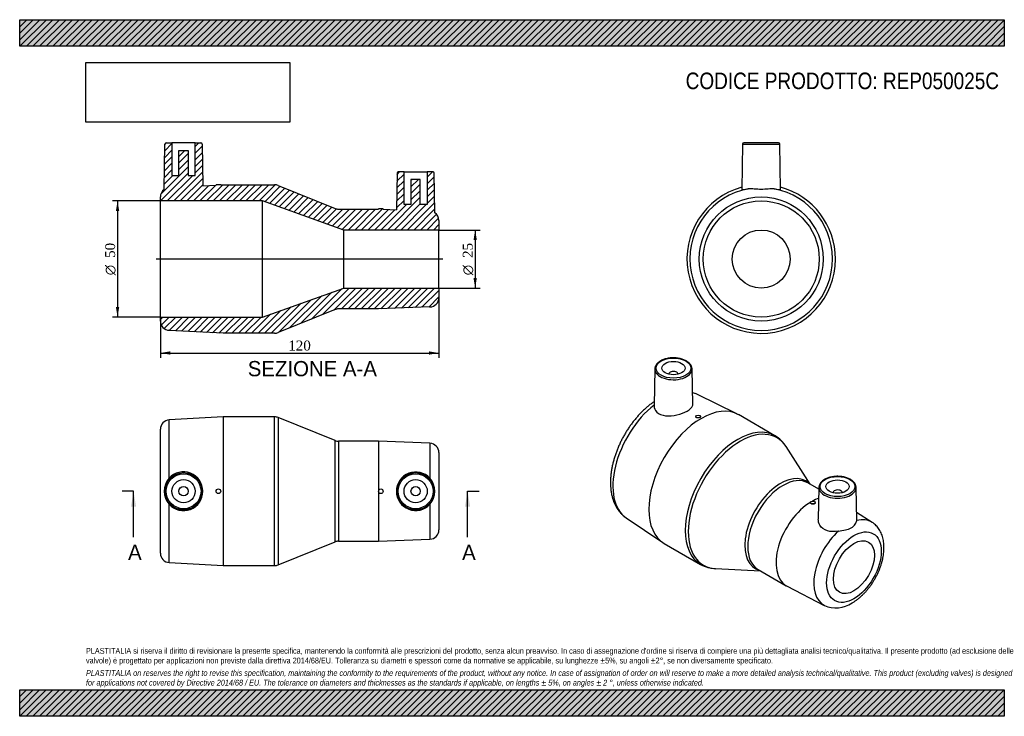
# Model space of a CAD drawing. Header units: millimetres. Extents: x 0 to 424, y 0 to 300.
import ezdxf
from ezdxf.enums import TextEntityAlignment as Align
from ezdxf.lldxf.tags import DXFTag

# ---------------------------------------------------------------- set-up
doc = ezdxf.new("R2010")
doc.units = ezdxf.units.MM
doc.header["$LTSCALE"] = 1.428571
for name, color, linetype in [('Default', 7, 'Continuous'), ('DV4_Default', 7, 'Continuous'), ('REP050025C', 7, 'Continuous')]:
    doc.layers.add(name, color=color, linetype=linetype)
doc.styles.add('SEACAD_Solid_Edge_ANSI', font='seans.ttf')
doc.styles.add('SEACAD_Solid_Edge_ANSI1_Symbols', font='semeca1.ttf')
doc.styles.add('SEACAD_Times_New_Roman', font='times.ttf')
tags = doc.linetypes.add('CENTER2', pattern=[28.575, 19.05, -3.175, 3.175, -3.175]).pattern_tags.tags
tags[10:11] = [DXFTag(74, 4), DXFTag(75, 0), DXFTag(340, '0'), DXFTag(46, 0.0), DXFTag(50, 0.0), DXFTag(44, 0.0), DXFTag(45, 0.0)]
tags[8:9] = [DXFTag(74, 4), DXFTag(75, 0), DXFTag(340, '0'), DXFTag(46, 0.0), DXFTag(50, 0.0), DXFTag(44, 0.0), DXFTag(45, 0.0)]
tags[6:7] = [DXFTag(74, 4), DXFTag(75, 0), DXFTag(340, '0'), DXFTag(46, 0.0), DXFTag(50, 0.0), DXFTag(44, 0.0), DXFTag(45, 0.0)]
tags[4:5] = [DXFTag(74, 4), DXFTag(75, 0), DXFTag(340, '0'), DXFTag(46, 0.0), DXFTag(50, 0.0), DXFTag(44, 0.0), DXFTag(45, 0.0)]
doc.dimstyles.new('ANSImm', dxfattribs={"dimtxt": 4.285714, "dimasz": 4.285714, "dimexe": 2.142857, "dimexo": 0, "dimgap": 1.071429, "dimtad": 1, "dimdsep": 46, "dimtxsty": 'SEACAD_Times_New_Roman', "dimblk1": '_SE_FILLED', "dimblk2": '_SE_FILLED', "dimsah": 1, "dimcen": 2.142857, "dimazin": 0, "dimtfac": 0.85, "dimtdec": 3, "dimtofl": 0, "dimtmove": 0, "dimatfit": 3, "dimfxl": 1, "dimarcsym": 0})
picture_1 = doc.add_image_def('image1.jpg', size_in_pixel=(4302, 1260))

# ---------------------------------------------------------------- blocks, each defined once
blk = doc.blocks.new('SE')
at = {"layer": 'REP050025C', "color": 7, "linetype": 'Continuous'}
for p, q in [((87.62, 128.92), (64.39, 127.63)), ((64.39, 102.49), (64.39, 127.63)), ((87.62, 128.92), (87.62, 64.92)), ((109.84, 128.92), (87.62, 128.92)), ((109.84, 64.92), (109.84, 128.92)), ((111.34, 128.63), (111.34, 65.21)), ((135.9, 118.71), (111.34, 128.63)), ((60.62, 70.21), (60.62, 123.64)), ((135.9, 75.13), (135.9, 118.71)), ((137.39, 118.42), (137.39, 75.42)), ((154.62, 118.42), (137.39, 118.42)), ((154.62, 118.42), (154.62, 75.42)), ((176.77, 117.57), (154.62, 118.42)), ((176.77, 117.57), (176.77, 102.5)), ((180.62, 113.57), (180.62, 80.27)), ((64.39, 66.21), (64.39, 91.36)), ((176.77, 91.34), (176.77, 76.28)), ((111.34, 65.21), (135.9, 75.13)), ((137.39, 75.42), (154.62, 75.42)), ((154.62, 75.42), (176.77, 76.28)), ((64.39, 66.21), (87.62, 64.92)), ((87.62, 64.92), (109.84, 64.92))]:
    blk.add_line(p, q, dxfattribs=at)
for centre, radius in [((70.62, 96.92), 8.01), ((70.62, 96.92), 7.51), ((70.62, 96.92), 5), ((170.62, 96.92), 8.01), ((170.62, 96.92), 7.51), ((170.62, 96.92), 5), ((70.62, 96.92), 2), ((85.62, 96.92), 1), ((155.62, 96.92), 1), ((170.62, 96.92), 2)]:
    blk.add_circle(centre, radius, dxfattribs=at)
for centre, radius, start, end in [((64.62, 123.64), 4, 93.1798, 180), ((109.84, 124.92), 4, 68.0089, 90), ((137.39, 122.42), 4, 248.0089, 270), ((176.62, 113.57), 4, 0, 87.7974), ((70.6, 96.92), 8.34, 138.1487, 221.8513), ((70.6, 96.92), 8.34, 221.8518, 138.1482), ((170.63, 96.92), 8.3, 42.263, 317.737), ((170.61, 96.92), 8.31, 317.8274, 42.1726), ((176.62, 80.27), 4, 272.2026, 0), ((137.39, 71.42), 4, 90, 111.9911), ((64.62, 70.21), 4, 180, 266.8202), ((109.84, 68.92), 4, 270, 291.9911)]:
    blk.add_arc(centre, radius, start, end, dxfattribs=at)
blk = doc.blocks.new('SE1')
at = {"layer": 'REP050025C', "color": 7, "linetype": 'Continuous'}
for p, q in [((273.7, 149.61), (273.36, 133.82)), ((290.04, 134.35), (289.72, 149.61)), ((279.71, 147.35), (279.71, 147.31)), ((283.71, 147.31), (283.71, 147.35)), ((309.09, 130.25), (292.05, 138.6)), ((291.31, 129.14), (291.31, 129.01)), ((293.31, 129.07), (293.31, 129.14)), ((325.44, 120.83), (309.73, 129.91)), ((340.69, 99.9), (330.22, 116.21)), ((344.39, 97.77), (339.68, 100.49)), ((344.41, 98.58), (344.12, 84.94)), ((360.73, 84.53), (360.43, 98.58)), ((350.42, 96.31), (350.42, 96.28)), ((354.42, 96.28), (354.42, 96.31)), ((340.81, 92.07), (340.81, 91.97)), ((342.81, 91.92), (342.81, 92.07)), ((261.36, 85.45), (277.11, 74.86)), ((367.37, 83.51), (360.66, 87.82)), ((277.73, 74.48), (293.44, 65.41)), ((299.83, 63.58), (319.19, 62.66)), ((318.18, 63.25), (330.35, 56.22)), ((330.65, 56.06), (346.73, 47.76))]:
    blk.add_line(p, q, dxfattribs=at)
for centre, radius, start, end in [((285.36, 122.41), 17.52, 67.5659, 74.9469), ((318.51, 108.89), 13.8, 31.8076, 59.6948), ((348.67, 98.14), 4.28, 115.0147, 172.7441), ((300.33, 77.36), 13.79, 239.9985, 268.4317), ((351.77, 58.99), 12.3, 245.866, 304.0674)]:
    blk.add_arc(centre, radius, start, end, dxfattribs=at)
for centre, major_axis in [((281.71, 149.96), (-7.51, 0)), ((281.71, 149.96), (-5, 0)), ((292.31, 129.14), (1, 0)), ((352.42, 98.93), (-7.51, 0)), ((352.42, 98.93), (5, 0)), ((341.81, 92.07), (1, 0)), ((359.49, 64.23), (-8.33, -14.42)), ((359.49, 64.23), (-6.25, -10.83))]:
    blk.add_ellipse(centre, major_axis=major_axis, ratio=0.57735, dxfattribs=at)
for centre, major_axis, start_param, end_param in [((281.71, 149.56), (8.01, 0), 3.12925, 6.283185), ((281.71, 149.56), (8.01, 0), 3.104879, 3.12925), ((281.71, 147.35), (-2, 0), 3.112862, 6.283185), ((281.71, 149.56), (8.01, 0), 0, 0.012343), ((281.71, 147.35), (-2, 0), 0, 0.02873), ((277.31, 111.67), (15.35, 26.6), 0.039294, 0.164867), ((277.31, 111.67), (15.35, 26.6), 0.96752, 3.102299), ((293.73, 102.19), (-16, -27.71), 3.141593, 6.283185), ((309.44, 93.12), (16, 27.71), 0, 3.141106), ((310.5, 92.51), (-15.85, -27.46), 2.852, 6.283185), ((309.44, 93.12), (16, 27.71), 6.281461, 6.283185), ((310.5, 92.51), (-15.85, -27.46), -3.433061, -3.431186), ((327.87, 82.48), (10.9, 18.87), 0, 3.305211), ((328.93, 81.87), (-10.75, -18.62), 3.141593, 6.283185), ((327.87, 82.48), (10.9, 18.87), 6.119567, 6.283185), ((352.42, 98.53), (8.01, 0), 3.12925, 6.283185), ((352.42, 98.53), (8.01, 0), 3.110262, 3.12925), ((352.42, 98.53), (8.01, 0), 0.012343, 0.022943), ((352.42, 98.53), (8.01, 0), 0, 0.012343), ((341.1, 74.84), (-10.75, -18.62), 3.714609, 3.901046), ((352.42, 96.31), (2, 0), 0, 3.170323), ((352.42, 96.31), (2, 0), 6.254455, 6.283185), ((341.1, 74.84), (-10.75, -18.62), 3.942744, 6.283185), ((356.77, 65.8), (-10.32, -17.88), 3.112832, 3.653294), ((356.77, 65.8), (-10.32, -17.88), 4.200687, 6.31069), ((310.5, 92.51), (-15.85, -27.46), 0, 0.289593), ((341.1, 74.84), (-10.75, -18.62), 0, 0.0272)]:
    blk.add_ellipse(centre, major_axis=major_axis, ratio=0.57735, start_param=start_param, end_param=end_param, dxfattribs=at)
for points, knots in [([(289.71, 149.65), (289.71, 149.69), (289.71, 149.9), (289.63, 150.31), (289.46, 150.83), (289.18, 151.34), (288.82, 151.82), (288.36, 152.28), (287.83, 152.7), (287.22, 153.09), (286.54, 153.43), (285.8, 153.73), (285.01, 153.97), (284.18, 154.16), (283.33, 154.3), (282.46, 154.37), (281.57, 154.39), (280.69, 154.36), (279.82, 154.26), (278.97, 154.11), (278.16, 153.9), (277.39, 153.64), (276.66, 153.33), (276, 152.98), (275.41, 152.57), (274.89, 152.13), (274.45, 151.65), (274.11, 151.13), (273.87, 150.6), (273.74, 150.12), (273.72, 149.85), (273.72, 149.74)], [0, 0, 0, 0, 0.007427, 0.04175, 0.07611, 0.110808, 0.146021, 0.18175, 0.21787, 0.254216, 0.290652, 0.327077, 0.363458, 0.39979, 0.436077, 0.472334, 0.508575, 0.544817, 0.581072, 0.617356, 0.653687, 0.69008, 0.72655, 0.763103, 0.799728, 0.836376, 0.872924, 0.909201, 0.94501, 0.980223, 1, 1, 1, 1]), ([(273.4, 135.55), (273, 135.28), (272.2, 134.7), (270.98, 133.75), (269.77, 132.7), (268.57, 131.59), (267.41, 130.41), (266.28, 129.18), (265.19, 127.89), (264.13, 126.56), (263.12, 125.18), (262.15, 123.76), (261.23, 122.3), (260.35, 120.81), (259.53, 119.29), (258.77, 117.75), (258.06, 116.19), (257.41, 114.61), (256.82, 113.02), (256.3, 111.43), (255.84, 109.84), (255.45, 108.24), (255.13, 106.66), (254.87, 105.09), (254.7, 103.53), (254.59, 101.99), (254.56, 100.48), (254.61, 99), (254.74, 97.55), (254.94, 96.15), (255.23, 94.79), (255.59, 93.49), (256.04, 92.24), (256.56, 91.07), (257.15, 89.96), (257.81, 88.93), (258.54, 87.98), (259.33, 87.11), (260.17, 86.33), (260.88, 85.77), (261.27, 85.52), (261.37, 85.45)], [0.0410571, 0.0410571, 0.0410571, 0.0410571, 0.0646448, 0.0900835, 0.1154867, 0.1408499, 0.1661724, 0.1914563, 0.2167051, 0.2419239, 0.2671183, 0.2922944, 0.3174587, 0.3426178, 0.3677787, 0.3929461, 0.4181266, 0.4433272, 0.4685546, 0.4938155, 0.5191162, 0.5444627, 0.5698597, 0.5953108, 0.620817, 0.6463765, 0.6719825, 0.6976221, 0.723269, 0.7488848, 0.7744239, 0.7998316, 0.825047, 0.8500103, 0.8746708, 0.8989948, 0.9229714, 0.9466141, 0.9699591, 0.9930613, 1, 1, 1, 1]), ([(273.36, 133.82), (273.34, 132.79), (273.76, 131.78), (275.46, 130.16), (276.79, 129.61), (279.84, 129.23), (281.57, 129.39), (284.83, 130.16), (286.4, 130.78), (288.79, 132.16), (289.6, 132.91), (290, 133.88), (290.05, 134.12), (290.04, 134.35)], [0.0089397, 0.0089397, 0.0089397, 0.0089397, 0.125, 0.125, 0.25, 0.25, 0.375, 0.375, 0.5, 0.5, 0.625, 0.625, 0.6651142, 0.6651142, 0.6651142, 0.6651142]), ([(293.31, 129.08), (293.32, 129.02), (293.3, 128.96), (293.26, 128.9), (293.23, 128.84), (293.17, 128.79), (293.1, 128.74), (293.03, 128.69), (292.95, 128.64), (292.85, 128.6), (292.76, 128.57), (292.65, 128.54), (292.55, 128.52), (292.44, 128.5), (292.32, 128.49), (292.21, 128.49), (292.1, 128.49), (291.99, 128.51), (291.89, 128.53), (291.79, 128.55), (291.69, 128.58), (291.61, 128.62), (291.53, 128.66), (291.47, 128.71), (291.42, 128.77), (291.37, 128.82), (291.33, 128.88), (291.32, 128.94), (291.32, 128.96), (291.31, 128.99), (291.31, 129.01)], [0, 0, 0, 0, 0.0536492, 0.0536492, 0.0536492, 0.1073072, 0.1073072, 0.1073072, 0.1608381, 0.1608381, 0.1608381, 0.2142997, 0.2142997, 0.2142997, 0.2678604, 0.2678604, 0.2678604, 0.3216014, 0.3216014, 0.3216014, 0.3754593, 0.3754593, 0.3754593, 0.4293056, 0.4293056, 0.4293056, 0.4830643, 0.4830643, 0.4830643, 0.5015879, 0.5015879, 0.5015879, 0.5015879]), ([(360.42, 98.64), (360.41, 98.81), (360.38, 99.12), (360.23, 99.64), (359.99, 100.15), (359.65, 100.64), (359.23, 101.11), (358.72, 101.54), (358.13, 101.94), (357.47, 102.3), (356.75, 102.61), (355.97, 102.87), (355.16, 103.08), (354.31, 103.23), (353.44, 103.33), (352.56, 103.36), (351.68, 103.34), (350.8, 103.27), (349.95, 103.13), (349.12, 102.94), (348.33, 102.7), (347.61, 102.41), (347.12, 102.17), (346.9, 102.04), (346.86, 102.02)], [0, 0, 0, 0, 0.039144, 0.084666, 0.13052, 0.177007, 0.224202, 0.271979, 0.320124, 0.368438, 0.416771, 0.465054, 0.513272, 0.561428, 0.609537, 0.657619, 0.705694, 0.753782, 0.801902, 0.850077, 0.898328, 0.946675, 0.992555, 1, 1, 1, 1]), ([(342.81, 91.92), (342.81, 91.92), (342.81, 91.92), (342.81, 91.92), (342.81, 91.86), (342.79, 91.79), (342.76, 91.73), (342.72, 91.67), (342.66, 91.61), (342.59, 91.56), (342.52, 91.51), (342.44, 91.47), (342.34, 91.43), (342.25, 91.4), (342.14, 91.37), (342.03, 91.36), (341.92, 91.35), (341.81, 91.34), (341.7, 91.35), (341.58, 91.36), (341.47, 91.38), (341.37, 91.41), (341.27, 91.44), (341.18, 91.48), (341.1, 91.53), (341.02, 91.58), (340.96, 91.64), (340.91, 91.7), (340.86, 91.76), (340.83, 91.83), (340.82, 91.9), (340.81, 91.92), (340.81, 91.95), (340.81, 91.97)], [0.3749069, 0.3749069, 0.3749069, 0.3749069, 0.37496, 0.37496, 0.37496, 0.4286335, 0.4286335, 0.4286335, 0.4823066, 0.4823066, 0.4823066, 0.5359838, 0.5359838, 0.5359838, 0.5896595, 0.5896595, 0.5896595, 0.6433369, 0.6433369, 0.6433369, 0.6970005, 0.6970005, 0.6970005, 0.7506388, 0.7506388, 0.7506388, 0.8042967, 0.8042967, 0.8042967, 0.8580458, 0.8580458, 0.8580458, 0.8748296, 0.8748296, 0.8748296, 0.8748296]), ([(352.82, 79.75), (351.16, 79.45), (349.48, 79.44), (346.63, 80.3), (345.47, 81.19), (344.33, 83.12), (344.1, 84.04), (344.12, 84.94)], [0, 0, 0, 0, 0.125, 0.125, 0.25, 0.25, 0.3395587, 0.3395587, 0.3395587, 0.3395587]), ([(352.82, 79.75), (353.84, 79.93), (354.85, 80.07), (356.72, 80.48), (357.58, 80.77), (359.01, 81.6), (359.6, 82.15), (360.42, 83.29), (360.66, 83.87), (360.72, 84.31)], [0, 0, 0, 0, 0.25, 0.25, 0.5, 0.5, 0.75, 0.75, 1, 1, 1, 1]), ([(358.66, 48.8), (358.88, 48.93), (359.4, 49.24), (360.33, 49.86), (361.36, 50.64), (362.38, 51.5), (363.37, 52.42), (364.32, 53.4), (365.24, 54.44), (366.11, 55.53), (366.94, 56.67), (367.73, 57.84), (368.46, 59.05), (369.14, 60.29), (369.77, 61.56), (370.34, 62.85), (370.84, 64.15), (371.28, 65.46), (371.66, 66.78), (371.96, 68.1), (372.2, 69.41), (372.36, 70.72), (372.44, 72), (372.44, 73.27), (372.36, 74.51), (372.19, 75.71), (371.94, 76.87), (371.61, 77.98), (371.19, 79.02), (370.69, 79.99), (370.12, 80.88), (369.49, 81.7), (368.79, 82.42), (368.08, 83.03), (367.62, 83.33), (367.39, 83.49)], [0, 0, 0, 0, 0.017223, 0.048762, 0.080256, 0.111703, 0.143077, 0.17437, 0.205585, 0.23673, 0.26782, 0.298872, 0.329904, 0.360936, 0.391983, 0.423063, 0.454196, 0.485401, 0.516698, 0.548103, 0.579629, 0.611281, 0.643055, 0.674929, 0.706848, 0.738711, 0.770396, 0.801761, 0.832664, 0.862993, 0.892687, 0.921744, 0.95022, 0.97821, 1, 1, 1, 1])]:
    blk.add_open_spline(points, degree=3, knots=knots, dxfattribs=at)
blk.add_open_spline([(360.73, 84.52), (360.73, 84.45), (360.72, 84.38), (360.72, 84.31)], degree=3, dxfattribs=at)
blk = doc.blocks.new('SE2')
at = {"layer": 'REP050025C', "color": 7, "linetype": 'Continuous'}
for p, q in [((311.53, 246.44), (311.19, 226.85)), ((311.53, 246.44), (327.55, 246.44)), ((327.05, 246.93), (312.03, 246.93)), ((327.89, 226.84), (327.55, 246.44))]:
    blk.add_line(p, q, dxfattribs=at)
for radius in [26.72, 25, 12.5]:
    blk.add_circle((319.54, 196.93), radius, dxfattribs=at)
for centre, radius, start, end in [((312.03, 246.43), 0.5, 90, 179), ((327.05, 246.43), 0.5, 1, 90), ((319.54, 196.93), 32, 105.095, 0), ((319.54, 196.93), 30.71, 100.4348, 79.5652), ((319.54, 196.93), 32, 0, 74.905)]:
    blk.add_arc(centre, radius, start, end, dxfattribs=at)
for points, knots in [([(311.19, 226.85), (311.19, 226.81), (311.27, 226.79), (311.82, 226.81), (312.73, 226.97), (313.98, 227.13)], [0.8261476, 0.8261476, 0.8261476, 0.8261476, 0.875, 0.875, 1, 1, 1, 1]), ([(325.1, 227.13), (324.34, 227.24), (323.46, 227.16), (321.57, 226.98), (320.55, 226.89), (318.53, 226.89), (317.51, 226.99), (315.62, 227.16), (314.74, 227.24), (313.98, 227.13)], [0, 0, 0, 0, 0.25, 0.25, 0.5, 0.5, 0.75, 0.75, 1, 1, 1, 1]), ([(325.1, 227.13), (326.37, 226.97), (327.26, 226.81), (327.81, 226.79), (327.89, 226.81), (327.89, 226.85)], [0, 0, 0, 0, 0.125, 0.125, 0.1739367, 0.1739367, 0.1739367, 0.1739367])]:
    blk.add_open_spline(points, degree=3, knots=knots, dxfattribs=at)
blk = doc.blocks.new('SE4')
at = {"color": 7, "linetype": 'Continuous', "style": 'SEACAD_Solid_Edge_ANSI'}
blk.add_text('A', height=6.57, dxfattribs=at).set_placement((190.64, 73.92), align=Align.TOP_LEFT)
blk = doc.blocks.new('SE5')
at = {"color": 7, "linetype": 'Continuous', "style": 'SEACAD_Solid_Edge_ANSI'}
blk.add_text('A', height=6.57, dxfattribs=at).set_placement((46.7, 73.92), align=Align.TOP_LEFT)
blk = doc.blocks.new('SEANNOT_GROUP')
at = {"linetype": 'Continuous'}
blk.add_hatch(color=7, dxfattribs=at).paths.add_polyline_path([(194.1, 90.35), (193.01, 96.92), (191.91, 90.35)])
at = {"color": 7, "linetype": 'Continuous'}
blk.add_lwpolyline([(193.01, 77.21), (193.01, 96.92)], dxfattribs=at)
blk = doc.blocks.new('SEANNOT_GROUP1')
at = {"linetype": 'Continuous'}
blk.add_hatch(color=7, dxfattribs=at).paths.add_polyline_path([(50.16, 90.35), (49.07, 96.92), (47.97, 90.35)])
at = {"color": 7, "linetype": 'Continuous'}
blk.add_lwpolyline([(49.07, 77.21), (49.07, 96.92)], dxfattribs=at)
blk = doc.blocks.new('SE3')
at = {"layer": 'Default', "color": 7, "linetype": 'CENTER2'}
for p, q in [((49.07, 96.92), (44.14, 96.92)), ((193.01, 96.92), (197.94, 96.92))]:
    blk.add_line(p, q, dxfattribs=at)
at = {"layer": 'Default', "color": 7, "linetype": 'CENTER2', "const_width": 0.0001}
blk.add_lwpolyline([(193.01, 96.92), (49.07, 96.92)], dxfattribs=at)
at = {"layer": 'Default'}
for name in ['SEANNOT_GROUP1', 'SEANNOT_GROUP', 'SE5', 'SE4']:
    blk.add_blockref(name, (0, 0), dxfattribs=at)
blk = doc.blocks.new('SE6')
at = {"layer": 'REP050025C', "linetype": 'Continuous'}
h = blk.add_hatch(dxfattribs=at)
h.set_pattern_fill('LINE', scale=0.62992, angle=45, style=0)
edge = h.paths.add_edge_path()
edge.add_line((154.62, 218.53), (154.62, 218.43))
edge.add_line((154.62, 218.43), (137.39, 218.43))
edge.add_arc((137.39, 222.43), 4, 248.0089, 270, ccw=False)
edge.add_line((135.9, 218.72), (111.34, 228.64))
edge.add_arc((109.84, 224.93), 4, 68.0089, 90)
edge.add_line((109.84, 228.93), (87.62, 228.93))
edge.add_line((87.62, 228.93), (86.62, 228.88))
edge.add_line((86.62, 228.88), (86.62, 228.93))
edge.add_line((86.62, 228.93), (84.62, 228.93))
edge.add_line((84.62, 228.93), (84.62, 228.77))
edge.add_line((84.62, 228.77), (78.94, 228.45))
edge.add_line((78.94, 228.45), (78.62, 246.44))
edge.add_arc((78.12, 246.43), 0.5, 1, 90)
edge.add_line((78.12, 246.93), (75.62, 246.93))
edge.add_line((75.62, 246.93), (75.62, 232.93))
edge.add_line((75.62, 232.93), (72.62, 232.93))
edge.add_line((72.62, 232.93), (72.62, 243.73))
edge.add_line((72.62, 243.73), (68.62, 243.73))
edge.add_line((68.62, 243.73), (68.62, 232.93))
edge.add_line((68.62, 232.93), (65.62, 232.93))
edge.add_line((65.62, 232.93), (65.62, 246.93))
edge.add_line((65.62, 246.93), (63.11, 246.93))
edge.add_arc((63.11, 246.43), 0.5, 90, 179)
edge.add_line((62.61, 246.44), (62.27, 226.89))
edge.add_arc((64.62, 223.65), 4, 125.9784, 180)
edge.add_line((60.62, 223.65), (60.62, 221.93))
edge.add_line((60.62, 221.93), (104.62, 221.93))
edge.add_line((104.62, 221.93), (139.62, 209.43))
edge.add_line((139.62, 209.43), (180.62, 209.43))
edge.add_line((180.62, 209.43), (180.62, 213.58))
edge.add_arc((176.62, 213.58), 4, 0, 54.7798)
edge.add_line((178.92, 216.85), (178.62, 233.94))
edge.add_arc((178.12, 233.93), 0.5, 1, 90)
edge.add_line((178.12, 234.43), (175.62, 234.43))
edge.add_line((175.62, 234.43), (175.62, 220.43))
edge.add_line((175.62, 220.43), (172.62, 220.43))
edge.add_line((172.62, 220.43), (172.62, 231.23))
edge.add_line((172.62, 231.23), (168.62, 231.23))
edge.add_line((168.62, 231.23), (168.62, 220.43))
edge.add_line((168.62, 220.43), (165.62, 220.43))
edge.add_line((165.62, 220.43), (165.62, 234.43))
edge.add_line((165.62, 234.43), (163.11, 234.43))
edge.add_arc((163.11, 233.93), 0.5, 90, 179)
edge.add_line((162.61, 233.94), (162.33, 218.14))
edge.add_line((162.33, 218.14), (156.62, 218.36))
edge.add_line((156.62, 218.36), (156.62, 218.53))
edge.add_line((156.62, 218.53), (154.62, 218.53))
h = blk.add_hatch(dxfattribs=at)
h.set_pattern_fill('LINE', scale=0.62992, angle=45, style=0)
edge = h.paths.add_edge_path()
edge.add_arc((176.62, 180.28), 4, 272.2026, 360)
edge.add_line((180.62, 180.28), (180.62, 184.43))
edge.add_line((180.62, 184.43), (139.62, 184.43))
edge.add_line((139.62, 184.43), (104.62, 171.93))
edge.add_line((104.62, 171.93), (60.62, 171.93))
edge.add_line((60.62, 171.93), (60.62, 170.22))
edge.add_arc((64.62, 170.22), 4, 180, 266.8202)
edge.add_line((64.39, 166.22), (87.62, 164.93))
edge.add_line((87.62, 164.93), (109.84, 164.93))
edge.add_arc((109.84, 168.93), 4, 270, 291.9911)
edge.add_line((111.34, 165.22), (135.9, 175.14))
edge.add_arc((137.39, 171.43), 4, 90, 111.9911, ccw=False)
edge.add_line((137.39, 175.43), (154.62, 175.43))
edge.add_line((154.62, 175.43), (176.77, 176.28))
at = {"layer": 'DV4_Default', "color": 7, "linetype": 'CENTER2'}
blk.add_line((182.37, 196.93), (58.87, 196.93), dxfattribs=at)
at = {"layer": 'REP050025C', "color": 7, "linetype": 'Continuous'}
for p, q in [((62.27, 226.89), (62.61, 246.44)), ((63.11, 246.93), (65.62, 246.93)), ((75.62, 246.93), (65.62, 246.93)), ((65.62, 246.93), (65.62, 232.93)), ((75.62, 246.93), (78.12, 246.93)), ((75.62, 232.93), (75.62, 246.93)), ((78.62, 246.44), (78.94, 228.45)), ((68.62, 243.73), (72.62, 243.73)), ((68.62, 232.93), (68.62, 243.73)), ((72.62, 243.73), (72.62, 232.93)), ((162.61, 233.94), (162.33, 218.14)), ((165.62, 234.43), (163.11, 234.43)), ((165.62, 234.43), (175.62, 234.43)), ((165.62, 220.43), (165.62, 234.43)), ((175.62, 234.43), (175.62, 220.43)), ((178.12, 234.43), (175.62, 234.43)), ((178.92, 216.85), (178.62, 233.94)), ((65.62, 232.93), (68.62, 232.93)), ((72.62, 232.93), (75.62, 232.93)), ((168.62, 231.23), (168.62, 220.43)), ((172.62, 231.23), (168.62, 231.23)), ((172.62, 220.43), (172.62, 231.23)), ((78.94, 228.45), (84.62, 228.77)), ((86.62, 228.93), (84.62, 228.93)), ((84.62, 228.93), (84.62, 228.77)), ((86.62, 228.88), (87.62, 228.93)), ((86.62, 228.88), (86.62, 228.93)), ((87.62, 228.93), (109.84, 228.93)), ((111.34, 228.64), (135.9, 218.72)), ((60.62, 221.93), (60.62, 223.65)), ((60.62, 171.93), (60.62, 221.93)), ((104.62, 221.93), (60.62, 221.93)), ((104.62, 171.93), (104.62, 221.93)), ((139.62, 209.43), (104.62, 221.93)), ((137.39, 218.43), (154.62, 218.43)), ((154.62, 218.53), (154.62, 218.43)), ((156.62, 218.53), (154.62, 218.53)), ((156.62, 218.36), (156.62, 218.53)), ((156.62, 218.36), (162.33, 218.14)), ((168.62, 220.43), (165.62, 220.43)), ((175.62, 220.43), (172.62, 220.43)), ((180.62, 213.58), (180.62, 209.43)), ((139.62, 184.43), (139.62, 209.43)), ((180.62, 209.43), (139.62, 209.43)), ((180.62, 184.43), (180.62, 209.43)), ((104.62, 171.93), (139.62, 184.43)), ((139.62, 184.43), (180.62, 184.43)), ((180.62, 184.43), (180.62, 180.28)), ((135.9, 175.14), (111.34, 165.22)), ((154.62, 175.43), (137.39, 175.43)), ((176.77, 176.28), (154.62, 175.43)), ((60.62, 171.93), (104.62, 171.93)), ((60.62, 170.22), (60.62, 171.93)), ((87.62, 164.93), (64.39, 166.22)), ((109.84, 164.93), (87.62, 164.93))]:
    blk.add_line(p, q, dxfattribs=at)
for centre, radius, start, end in [((63.11, 246.43), 0.5, 90, 179), ((78.12, 246.43), 0.5, 1, 90), ((163.11, 233.93), 0.5, 90, 179), ((178.12, 233.93), 0.5, 1, 90), ((64.62, 223.65), 4, 125.9784, 180), ((109.84, 224.93), 4, 68.0089, 90), ((137.39, 222.43), 4, 248.0089, 270), ((176.62, 213.58), 4, 0, 54.7798), ((176.62, 180.28), 4, 272.2026, 0), ((137.39, 171.43), 4, 90, 111.9911), ((64.62, 170.22), 4, 180, 266.8202), ((109.84, 168.93), 4, 270, 291.9911)]:
    blk.add_arc(centre, radius, start, end, dxfattribs=at)
blk = doc.blocks.new('DMBLK2')
at = {"layer": 'Default', "linetype": 'Continuous'}
for points in [[(64.9, 155.74), (64.9, 157.17), (60.62, 156.45)], [(176.33, 155.74), (180.62, 156.45), (176.33, 157.17)]]:
    blk.add_hatch(color=7, dxfattribs=at).paths.add_polyline_path(points)
at = {"layer": 'Default', "color": 7, "linetype": 'Continuous'}
for p, q in [((180.62, 184.43), (180.62, 154.31)), ((60.62, 171.93), (60.62, 154.31)), ((60.62, 156.45), (180.62, 156.45))]:
    blk.add_line(p, q, dxfattribs=at)
at = {"layer": 'Default', "color": 7, "linetype": 'Continuous', "style": 'SEACAD_Times_New_Roman'}
blk.add_text('120', height=4.286, dxfattribs=at).set_placement((115.74, 161.81), align=Align.TOP_LEFT)
blk = doc.blocks.new('_SE_FILLED')
at = {"color": 0}
blk.add_line((0, 0), (-1, 0), dxfattribs=at)
blk.add_solid([(0, 0), (-1, -0.1665), (-1, 0.1665), (0, 0)], dxfattribs=at)
blk = doc.blocks.new('GDimGGroup')
at = {"layer": 'Default', "linetype": 'Continuous'}
for points in [[(196.99, 205.15), (196.28, 209.43), (195.57, 205.15)], [(196.99, 188.72), (195.57, 188.72), (196.28, 184.43)]]:
    blk.add_hatch(color=7, dxfattribs=at).paths.add_polyline_path(points)
at = {"layer": 'Default', "color": 7, "linetype": 'Continuous'}
for p, q in [((180.62, 209.43), (198.42, 209.43)), ((196.28, 209.43), (196.28, 184.43)), ((180.62, 184.43), (198.42, 184.43))]:
    blk.add_line(p, q, dxfattribs=at)
for s, height, style, p in [('25', 4.286, 'SEACAD_Times_New_Roman', (190.92, 197.41)), ('O', 4.29, 'SEACAD_Solid_Edge_ANSI1_Symbols', (190.92, 189.95))]:
    blk.add_text(s, height=height, rotation=90, dxfattribs=dict(at, style=style)).set_placement(p, align=Align.TOP_LEFT)
blk = doc.blocks.new('GDimGGroup1')
at = {"layer": 'Default', "linetype": 'Continuous'}
for points in [[(41.45, 217.65), (42.88, 217.65), (42.17, 221.93)], [(41.45, 176.22), (42.17, 171.93), (42.88, 176.22)]]:
    blk.add_hatch(color=7, dxfattribs=at).paths.add_polyline_path(points)
at = {"layer": 'Default', "color": 7, "linetype": 'Continuous'}
for p, q in [((60.62, 221.93), (40.03, 221.93)), ((42.17, 221.93), (42.17, 171.93)), ((60.62, 171.93), (40.03, 171.93))]:
    blk.add_line(p, q, dxfattribs=at)
for s, height, style, p in [('50', 4.286, 'SEACAD_Times_New_Roman', (36.81, 197.41)), ('O', 4.29, 'SEACAD_Solid_Edge_ANSI1_Symbols', (36.81, 189.95))]:
    blk.add_text(s, height=height, rotation=90, dxfattribs=dict(at, style=style)).set_placement(p, align=Align.TOP_LEFT)

msp = doc.modelspace()

# ---------------------------------------------------------------- hatches: boundary and pattern name
at = {"layer": 'Default', "linetype": 'Continuous'}
h = msp.add_hatch(dxfattribs=at)
h.set_pattern_fill('LINE', scale=0.62992, angle=45, style=0)
h.paths.add_polyline_path([(424.286, 288.571), (424.286, 300), (0, 300), (0, 288.571)])
for points in [[(424.286, 288.571), (424.286, 300), (0, 300), (0, 288.571)], [(424.286, 0), (424.286, 11.429), (0, 11.429), (0, 0)]]:
    msp.add_hatch(color=7, dxfattribs=at).paths.add_polyline_path(points)
h = msp.add_hatch(dxfattribs=at)
h.set_pattern_fill('LINE', scale=0.62992, angle=45, style=0)
h.paths.add_polyline_path([(424.286, 0), (424.286, 11.429), (0, 11.429), (0, 0)])

# ---------------------------------------------------------------- linework, layer by layer
at = {"layer": 'Default', "color": 7, "linetype": 'Continuous'}
for p, q in [((0, 300), (424.286, 300)), ((0, 288.571), (0, 300)), ((424.286, 300), (424.286, 288.571)), ((424.286, 288.571), (0, 288.571)), ((0, 11.429), (424.286, 11.429)), ((0, 0), (0, 11.429)), ((424.286, 11.429), (424.286, 0)), ((424.286, 0), (0, 0))]:
    msp.add_line(p, q, dxfattribs=at)

# ---------------------------------------------------------------- block references
at = {"layer": 'Default'}
for name in ['SE6', 'SE2', 'GDimGGroup1', 'GDimGGroup', 'SE1', 'SE', 'SE3']:
    msp.add_blockref(name, (0, 0), dxfattribs=at)

# ---------------------------------------------------------------- texts
at = {"layer": 'Default', "color": 7, "linetype": 'Continuous', "style": 'SEACAD_Solid_Edge_ANSI'}
msp.add_text('SEZIONE A-A', height=6.57143, dxfattribs=at).set_placement((98.281, 153.007), align=Align.TOP_LEFT)
at = {"layer": 'Default', "attachment_point": 1}
for s, insert, char_height, width in [('{\\fArial Narrow|b0||i0||c0|p34;\\C7;\\H7.142857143;\\W1.;CODICE PRODOTTO: REP050025C}', (286.984, 277.234), 7.14286, 135.43183), ("{\\fArial Narrow|b0||i0||c0|p34;\\C7;\\H2.5;\\W1.;PLASTITALIA si riserva il diritto di revisionare la presente specifica, mantenendo la conformità alle prescrizioni del prodotto, senza alcun preavviso. In caso di assegnazione d'ordine si riserva di compiere una più dettagliata analisi tecnico/qualitativa. Il presente prodotto (ad esclusione delle \\P}{\\fArial Narrow|b0||i0||c0|p34;\\C7;\\H2.5;\\W1.;valvole) è progettato per applicazioni non previste dalla direttiva 2014/68/EU. Tolleranza su diametri e spessori come da normative se applicabile, su lunghezze ±5%, su angoli ±2°, se non diversamente specificato.\\P}{\\fArial Narrow|b0||i0||c0|p34;\\C7;\\H0.7142857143;\\W1.;   \\P}{\\fArial Narrow|b0||i1||c0|p34;\\C7;\\H2.5;\\W1.;PLASTITALIA on reserves the right to revise this specification, maintaining the conformity to the requirements of the product, without any notice. In case of assignation of order on will reserve to make a more detailed analysis technical/qualitative. This product (excluding valves) is designed \\P}{\\fArial Narrow|b0||i1||c0|p34;\\C7;\\H2.5;\\W1.;for applications not covered by Directive 2014/68 / EU. The tolerance on diameters and thicknesses as the standards if applicable, on lengths ± 5%, on angles ± 2 °, unless otherwise indicated.\\P}", (28.571, 29.432), 2.5, 367.14286)]:
    msp.add_mtext(s, dxfattribs=dict(at, insert=insert, char_height=char_height, width=width))

# ---------------------------------------------------------------- dimensions: what is measured, and where the dimension line sits
at = {"layer": 'Default', "color": 7, "linetype": 'Continuous'}
dim = msp.add_linear_dim(base=(180.616, 156.454), p1=(60.616, 171.933), p2=(180.616, 184.433), text='\\A1;<>', dimstyle='ANSImm', dxfattribs=at)
dim.commit()
dim.dimension.update_dxf_attribs({"geometry": 'DMBLK2', "text_midpoint": (120.616, 156.454), "dimtype": 160})

# ---------------------------------------------------------------- pictures from other files: only their frames are drawn
image = msp.add_image(picture_1, insert=(28.571, 255.862), size_in_units=(87.796, 25.714))
image.dxf.flags = 7

doc.saveas('drawing.dxf')
